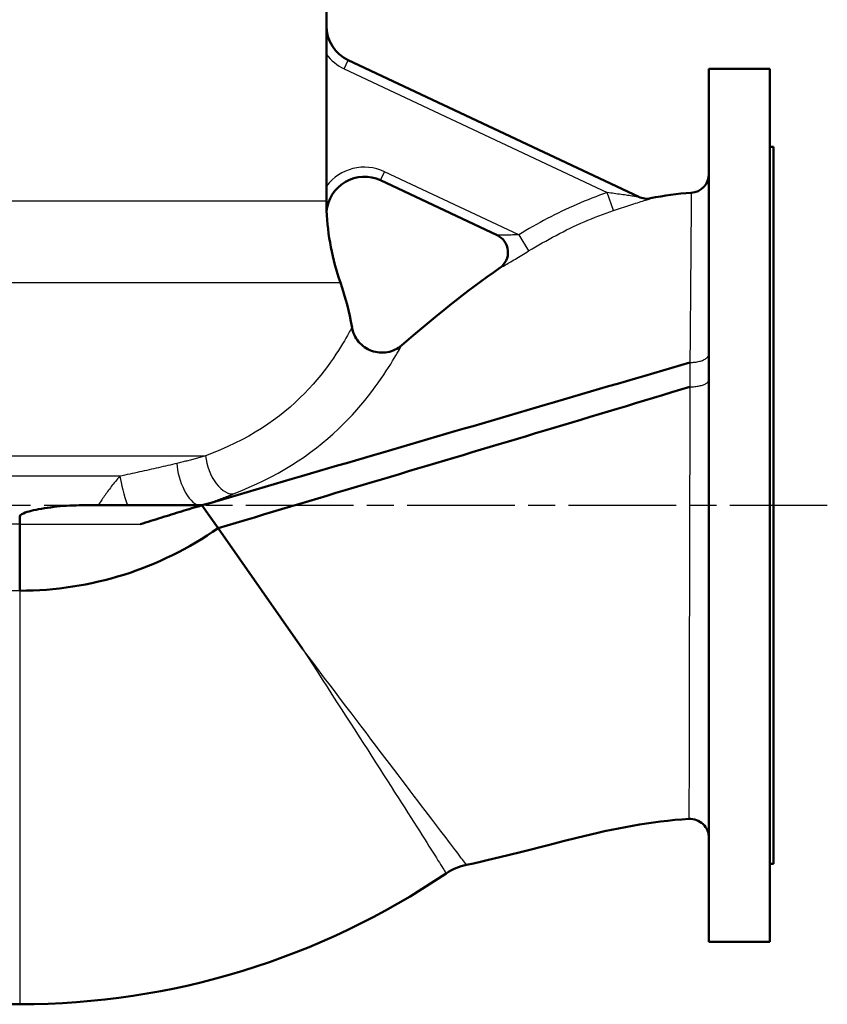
# Model space of a CAD drawing. Header units: millimetres. Extents: x 125 to 1848, y 446 to 2425.
# Tile 4 of 13: x 750 to 1175, y 1288 to 1807. Entities that reach past the tile are written whole.
import ezdxf

# ---------------------------------------------------------------- set-up
doc = ezdxf.new("R2010")
doc.units = ezdxf.units.MM
doc.header["$LTSCALE"] = 10
doc.linetypes.add('CHAIN', pattern=[0.3543, 0.2362, -0.0295, 0.0591, -0.0295])
for name, color, linetype, lineweight in [('Mittellinie(DIN)', 4, 'CHAIN', 25), ('Sichtbare Kanten(DIN)', 7, 'Continuous', 50), ('Sichtbare tangentiale Kanten(DIN)', 3, 'Continuous', 25)]:
    doc.layers.add(name, color=color, linetype=linetype, lineweight=lineweight)

msp = doc.modelspace()

# ---------------------------------------------------------------- linework, layer by layer
at = {"layer": 'Mittellinie(DIN)', "linetype": 'CHAIN', "ltscale": 23.990969}
msp.add_line((273.8, 1551.25), (1175.11, 1551.25), dxfattribs=at)
at = {"layer": 'Sichtbare Kanten(DIN)'}
for p, q in [((911.3, 1829.25), (911.3, 1803.94)), ((911.3, 1803.94), (911.3, 1788.94)), ((911.3, 1719.46), (911.3, 1788.94)), ((1075.85, 1713.76), (922.78, 1785.84)), ((1112.8, 1321.25), (1112.8, 1781.25)), ((1144.8, 1781.25), (1112.8, 1781.25)), ((1144.8, 1781.25), (1144.8, 1321.25)), ((1146.8, 1740.25), (1144.8, 1740.25)), ((1146.8, 1362.25), (1146.8, 1740.25)), ((911.3, 1719.46), (911.3, 1706.71)), ((939.82, 1722.55), (1001.23, 1693.63)), ((781.07, 1551.25), (845.73, 1551.25)), ((854.19, 1539.16), (845.73, 1551.25)), ((749.8, 1506.25), (749.8, 1541.25)), ((854.19, 1539.16), (898.71, 1475.58)), ((1146.8, 1362.25), (1144.8, 1362.25)), ((1144.8, 1321.25), (1112.8, 1321.25))]:
    msp.add_line(p, q, dxfattribs=at)
at = {"layer": 'Sichtbare Kanten(DIN)', "flags": 128}
for points in [[(1082.04, 1713.06), (1084.69, 1713.59), (1087.35, 1714.07), (1090.01, 1714.5), (1092.68, 1714.89), (1095.36, 1715.22), (1098.05, 1715.52), (1100.74, 1715.76), (1103.43, 1715.95)], [(911.36, 1706.02), (911.36, 1706.01), (911.36, 1706.01), (911.36, 1706.01), (911.36, 1706.01), (911.35, 1706.01), (911.35, 1706.02), (911.35, 1706.04), (911.35, 1706.05), (911.35, 1706.07), (911.34, 1706.09), (911.34, 1706.12), (911.34, 1706.14), (911.34, 1706.17), (911.33, 1706.2), (911.33, 1706.24), (911.33, 1706.27), (911.33, 1706.32), (911.32, 1706.36), (911.32, 1706.41), (911.32, 1706.46), (911.31, 1706.52), (911.31, 1706.58), (911.3, 1706.64), (911.3, 1706.71)], [(950.95, 1635.59), (957.21, 1640.93), (963.51, 1646.24), (966.67, 1648.87), (969.85, 1651.49), (973.04, 1654.09), (976.25, 1656.67), (979.48, 1659.23), (982.72, 1661.76), (985.98, 1664.27), (989.26, 1666.75), (992.57, 1669.21), (995.89, 1671.63), (999.24, 1674.02), (1002.61, 1676.38)], [(924.75, 1645.04), (924.96, 1644), (925.24, 1642.98), (925.59, 1641.98), (926, 1641.01), (926.47, 1640.07), (927.01, 1639.16), (927.6, 1638.28), (928.25, 1637.45), (928.96, 1636.66), (929.71, 1635.92), (930.51, 1635.24), (931.36, 1634.6), (932.25, 1634.03), (933.17, 1633.51), (934.12, 1633.06), (935.1, 1632.67), (936.11, 1632.34), (937.14, 1632.08), (938.17, 1631.89), (939.22, 1631.77), (940.28, 1631.72), (941.34, 1631.74), (942.39, 1631.83), (943.43, 1631.98), (944.46, 1632.21), (945.48, 1632.51), (946.47, 1632.87), (947.44, 1633.29), (948.38, 1633.78), (949.28, 1634.32), (950.14, 1634.93), (950.95, 1635.59)], [(1102.73, 1626.53), (1097.97, 1625.13), (1093.21, 1623.74), (1088.45, 1622.34), (1083.69, 1620.94), (1078.93, 1619.55), (1074.17, 1618.15), (1069.41, 1616.75), (1064.66, 1615.36), (1059.9, 1613.96), (1055.14, 1612.57), (1050.38, 1611.17), (1045.62, 1609.78), (1040.86, 1608.38), (1036.1, 1606.99), (1031.34, 1605.59), (1026.58, 1604.2), (1021.82, 1602.8), (1017.06, 1601.41), (1012.3, 1600.02), (1007.54, 1598.62), (1002.78, 1597.23), (998.02, 1595.83), (993.27, 1594.44), (988.51, 1593.05), (983.75, 1591.65), (978.99, 1590.26), (974.23, 1588.87), (969.47, 1587.47), (964.71, 1586.08), (959.95, 1584.69), (955.19, 1583.29), (950.43, 1581.9), (945.67, 1580.51), (940.91, 1579.12), (936.15, 1577.72), (931.39, 1576.33), (926.64, 1574.94), (921.88, 1573.54), (917.12, 1572.15), (912.36, 1570.76), (907.6, 1569.36), (902.84, 1567.97), (898.08, 1566.58), (893.32, 1565.19), (888.56, 1563.79), (883.8, 1562.4), (879.04, 1561), (874.28, 1559.61), (869.52, 1558.22), (864.76, 1556.82), (860.01, 1555.43), (855.25, 1554.04), (850.49, 1552.64), (845.73, 1551.25)], [(1102.72, 1613.7), (1097.94, 1612.25), (1093.16, 1610.8), (1088.38, 1609.35), (1083.6, 1607.91), (1078.82, 1606.46), (1074.04, 1605.02), (1069.26, 1603.58), (1064.48, 1602.13), (1059.7, 1600.69), (1054.92, 1599.25), (1050.14, 1597.81), (1045.36, 1596.38), (1040.58, 1594.94), (1035.8, 1593.5), (1031.03, 1592.07), (1026.25, 1590.63), (1021.47, 1589.2), (1016.69, 1587.77), (1011.91, 1586.33), (1007.13, 1584.9), (1002.35, 1583.47), (997.57, 1582.04), (992.79, 1580.61), (988.01, 1579.18), (983.23, 1577.75), (978.45, 1576.32), (973.67, 1574.89), (968.89, 1573.47), (964.11, 1572.04), (959.34, 1570.61), (954.56, 1569.18), (949.78, 1567.75), (945, 1566.33), (940.22, 1564.9), (935.44, 1563.47), (930.66, 1562.04), (925.88, 1560.62), (921.1, 1559.19), (916.32, 1557.76), (911.54, 1556.33), (906.76, 1554.9), (901.98, 1553.47), (897.2, 1552.05), (892.42, 1550.62), (887.65, 1549.19), (882.87, 1547.76), (878.09, 1546.33), (873.31, 1544.89), (868.53, 1543.46), (863.75, 1542.03), (858.97, 1540.6), (854.19, 1539.16)], [(781.07, 1551.25), (779.4, 1551.23), (777.72, 1551.19), (776.04, 1551.12), (774.36, 1551.02), (772.68, 1550.9), (770.99, 1550.75), (769.29, 1550.58), (767.61, 1550.39), (765.93, 1550.18), (764.29, 1549.95), (762.7, 1549.71), (761.17, 1549.45), (759.7, 1549.19), (758.31, 1548.91), (757.01, 1548.63), (755.79, 1548.34), (754.67, 1548.04), (753.61, 1547.73), (752.58, 1547.39), (751.64, 1547.01), (750.84, 1546.61), (750.26, 1546.21), (749.88, 1545.8), (749.73, 1545.31)], [(813.28, 1541.25), (814.64, 1541.68), (815.99, 1542.12), (817.35, 1542.55), (818.71, 1542.99), (820.06, 1543.42), (821.42, 1543.84), (822.77, 1544.27), (824.13, 1544.7), (825.48, 1545.12), (826.84, 1545.54), (828.19, 1545.96), (829.54, 1546.38), (830.9, 1546.8), (832.25, 1547.21), (833.6, 1547.62), (834.95, 1548.03), (836.3, 1548.44), (837.65, 1548.85), (839, 1549.25), (840.35, 1549.66), (841.69, 1550.06), (843.04, 1550.46), (844.38, 1550.85), (845.73, 1551.25)], [(749.73, 1545.31), (749.74, 1545.15), (749.75, 1544.98), (749.75, 1544.82), (749.75, 1544.66), (749.76, 1544.49), (749.76, 1544.33), (749.77, 1544.16), (749.77, 1544), (749.77, 1543.83), (749.78, 1543.66), (749.78, 1543.49), (749.78, 1543.32), (749.79, 1543.15), (749.79, 1542.98), (749.79, 1542.81), (749.79, 1542.64), (749.79, 1542.46), (749.79, 1542.29), (749.8, 1542.12), (749.8, 1541.95), (749.8, 1541.77), (749.8, 1541.6), (749.8, 1541.42), (749.8, 1541.25)], [(1102.24, 1385.95), (1098.51, 1385.71), (1094.78, 1385.4), (1091.05, 1385.03), (1087.33, 1384.6), (1083.61, 1384.11), (1079.9, 1383.57), (1076.2, 1382.98), (1072.5, 1382.35), (1068.82, 1381.67), (1065.14, 1380.95), (1061.47, 1380.2), (1057.81, 1379.42), (1054.16, 1378.61), (1050.51, 1377.77), (1046.87, 1376.91), (1043.23, 1376.03), (1035.96, 1374.22), (1028.71, 1372.37), (1014.2, 1368.64), (1006.94, 1366.81), (999.67, 1365.04), (996.02, 1364.18), (992.37, 1363.34), (988.72, 1362.53), (985.06, 1361.76)], [(985.06, 1361.76), (983.63, 1361.42), (982.22, 1361.02), (980.83, 1360.55), (979.47, 1360.01), (978.13, 1359.4), (976.83, 1358.73), (975.56, 1358), (974.33, 1357.21)]]:
    msp.add_lwpolyline(points, dxfattribs=at)
at = {"layer": 'Sichtbare Kanten(DIN)'}
for centre, radius, start, end in [((931.3, 1803.94), 20, 180, 244.7836), ((931.3, 1704.46), 20, 64.7836, 175.5156), ((1102.8, 1725.93), 10, 273.6045, 0), ((1080.01, 1722.85), 10, 244.7836, 281.7246), ((1041.3, 1711.77), 130, 182.3162, 199.3285), ((996.93, 1684.6), 10, 304.6377, 64.7836), ((781.8, 1620.75), 145, 9.643, 19.3285), ((749.8, 1688.25), 182, 270, 305), ((1102.8, 1375.97), 10, 0, 93.1808), ((749.8, 1688.25), 400, 270, 304.1483), ((749.8, 1506.25), 218, 228.1683, 270)]:
    msp.add_arc(centre, radius, start, end, dxfattribs=at)
at = {"layer": 'Sichtbare tangentiale Kanten(DIN)'}
for p, q in [((920.65, 1781.32), (922.78, 1785.84)), ((920.65, 1781.32), (1059.23, 1716.06)), ((939.82, 1722.55), (941.95, 1727.07)), ((1012.6, 1693.8), (941.95, 1727.07)), ((1062.41, 1706.64), (1059.23, 1716.06)), ((660.5, 1711.77), (911.3, 1711.77)), ((1012.6, 1693.8), (1017.79, 1685.3)), ((655.26, 1668.74), (918.63, 1668.74)), ((1102.74, 1626.53), (1102.74, 1626.53)), ((1102.72, 1613.7), (1102.72, 1613.7)), ((608.39, 1577.25), (847.62, 1577.25)), ((802.48, 1566.55), (600.71, 1566.55)), ((749.8, 1541.25), (575.38, 1541.25)), ((749.8, 1541.25), (813.28, 1541.25)), ((749.8, 1506.25), (531.8, 1506.25)), ((749.8, 1506.25), (749.8, 1288.25))]:
    msp.add_line(p, q, dxfattribs=at)
at = {"layer": 'Sichtbare tangentiale Kanten(DIN)', "flags": 128}
for points in [[(1059.23, 1716.06), (1057.2, 1715.36), (1055.17, 1714.63), (1053.15, 1713.89), (1051.13, 1713.12), (1049.13, 1712.33), (1047.13, 1711.52), (1045.14, 1710.69), (1043.16, 1709.84), (1041.18, 1708.96), (1039.22, 1708.07), (1037.26, 1707.16), (1035.31, 1706.23), (1033.37, 1705.28), (1031.44, 1704.32), (1029.51, 1703.34), (1027.6, 1702.34), (1025.69, 1701.32), (1023.8, 1700.29), (1021.91, 1699.24), (1020.03, 1698.18), (1018.16, 1697.11), (1016.3, 1696.02), (1014.45, 1694.92), (1012.6, 1693.8)], [(1075.85, 1713.76), (1075.84, 1713.74), (1075.7, 1713.75), (1075.46, 1713.78), (1075.11, 1713.82), (1074.67, 1713.88), (1074.15, 1713.96), (1073.57, 1714.04), (1072.92, 1714.14), (1072.23, 1714.24), (1071.49, 1714.35), (1070.72, 1714.46), (1069.92, 1714.58), (1069.09, 1714.7), (1068.25, 1714.82), (1067.38, 1714.94), (1066.51, 1715.07), (1065.62, 1715.19), (1064.72, 1715.32), (1063.81, 1715.44), (1062.9, 1715.57), (1061.98, 1715.69), (1061.06, 1715.82), (1060.15, 1715.94), (1059.23, 1716.06)], [(1062.41, 1706.64), (1063.5, 1707), (1064.6, 1707.37), (1065.69, 1707.73), (1066.79, 1708.09), (1067.87, 1708.45), (1068.95, 1708.79), (1070.02, 1709.14), (1071.07, 1709.47), (1072.11, 1709.8), (1073.13, 1710.12), (1074.13, 1710.43), (1075.11, 1710.73), (1076.05, 1711.03), (1076.96, 1711.3), (1077.82, 1711.57), (1078.64, 1711.82), (1079.41, 1712.06), (1080.1, 1712.28), (1080.71, 1712.47), (1081.23, 1712.64), (1081.64, 1712.78), (1081.94, 1712.89), (1082.11, 1712.97), (1082.14, 1713.01)], [(1082.14, 1713.01), (1082.13, 1713.02), (1082.12, 1713.02), (1082.12, 1713.03), (1082.11, 1713.03), (1082.1, 1713.03), (1082.1, 1713.04), (1082.09, 1713.04), (1082.09, 1713.04), (1082.08, 1713.04), (1082.08, 1713.05), (1082.07, 1713.05), (1082.07, 1713.05), (1082.06, 1713.05), (1082.06, 1713.05), (1082.06, 1713.05), (1082.05, 1713.06), (1082.05, 1713.06), (1082.05, 1713.06), (1082.05, 1713.06), (1082.05, 1713.06), (1082.04, 1713.06), (1082.04, 1713.06), (1082.04, 1713.06), (1082.04, 1713.06)], [(1103.43, 1715.95), (1103.43, 1715.88), (1103.43, 1715.64), (1103.42, 1715.26), (1103.42, 1714.73), (1103.42, 1714.04), (1103.41, 1713.2), (1103.41, 1712.21), (1103.4, 1711.07), (1103.39, 1709.78), (1103.38, 1708.35), (1103.37, 1706.76), (1103.36, 1705.03), (1103.35, 1703.16), (1103.34, 1701.15), (1103.33, 1699), (1103.31, 1696.72), (1103.29, 1694.3), (1103.28, 1691.75), (1103.26, 1689.07), (1103.24, 1686.27), (1103.22, 1683.34), (1103.19, 1680.29), (1103.17, 1677.12), (1103.14, 1673.83), (1103.11, 1670.43), (1103.09, 1666.91), (1103.06, 1663.29), (1103.02, 1659.56), (1102.99, 1655.74), (1102.96, 1651.81), (1102.92, 1647.8), (1102.89, 1643.7), (1102.85, 1639.52), (1102.82, 1635.27), (1102.78, 1630.93), (1102.74, 1626.53)], [(1017.79, 1685.3), (1019.57, 1686.38), (1021.36, 1687.44), (1023.15, 1688.49), (1024.96, 1689.53), (1026.77, 1690.55), (1028.59, 1691.56), (1030.41, 1692.55), (1032.24, 1693.53), (1034.08, 1694.49), (1035.93, 1695.43), (1037.78, 1696.36), (1039.64, 1697.27), (1041.5, 1698.16), (1043.37, 1699.03), (1045.25, 1699.88), (1047.13, 1700.72), (1049.02, 1701.53), (1050.92, 1702.32), (1052.82, 1703.1), (1054.73, 1703.85), (1056.64, 1704.58), (1058.56, 1705.29), (1060.48, 1705.97), (1062.41, 1706.64)], [(1012.6, 1693.8), (1011.94, 1693.78), (1011.27, 1693.77), (1010.6, 1693.75), (1009.93, 1693.73), (1009.28, 1693.72), (1008.63, 1693.7), (1007.99, 1693.69), (1007.37, 1693.68), (1006.76, 1693.66), (1006.17, 1693.65), (1005.59, 1693.64), (1005.04, 1693.63), (1004.51, 1693.62), (1004.01, 1693.62), (1003.54, 1693.61), (1003.1, 1693.61), (1002.7, 1693.6), (1002.35, 1693.6), (1002.04, 1693.6), (1001.77, 1693.6), (1001.56, 1693.61), (1001.39, 1693.61), (1001.28, 1693.62), (1001.23, 1693.63)], [(1002.65, 1676.36), (1002.71, 1676.37), (1002.85, 1676.43), (1003.06, 1676.54), (1003.34, 1676.69), (1003.69, 1676.88), (1004.1, 1677.12), (1004.57, 1677.38), (1005.1, 1677.69), (1005.68, 1678.03), (1006.3, 1678.39), (1006.97, 1678.79), (1007.68, 1679.21), (1008.42, 1679.64), (1009.18, 1680.1), (1009.98, 1680.58), (1010.79, 1681.06), (1011.62, 1681.56), (1012.47, 1682.07), (1013.34, 1682.6), (1014.22, 1683.13), (1015.1, 1683.67), (1016, 1684.21), (1016.89, 1684.75), (1017.79, 1685.3)], [(1002.61, 1676.38), (1002.61, 1676.38), (1002.61, 1676.38), (1002.61, 1676.38), (1002.61, 1676.38), (1002.61, 1676.38), (1002.61, 1676.38), (1002.61, 1676.37), (1002.62, 1676.37), (1002.62, 1676.37), (1002.62, 1676.37), (1002.62, 1676.37), (1002.62, 1676.37), (1002.62, 1676.37), (1002.62, 1676.37), (1002.63, 1676.37), (1002.63, 1676.37), (1002.63, 1676.37), (1002.63, 1676.36), (1002.64, 1676.36), (1002.64, 1676.36), (1002.64, 1676.36), (1002.65, 1676.36), (1002.65, 1676.36), (1002.65, 1676.36)], [(924.75, 1645.04), (924.7, 1644.96), (924.55, 1644.7), (924.3, 1644.25), (923.96, 1643.62), (923.52, 1642.82), (922.97, 1641.85), (922.32, 1640.71), (921.58, 1639.4), (920.73, 1637.95), (919.78, 1636.36), (918.72, 1634.64), (917.56, 1632.81), (916.3, 1630.86), (914.92, 1628.81), (913.43, 1626.67), (911.82, 1624.46), (910.1, 1622.17), (908.26, 1619.84), (906.31, 1617.47), (904.24, 1615.07), (902.05, 1612.66), (899.75, 1610.25), (897.33, 1607.84), (894.79, 1605.44), (892.14, 1603.06), (889.37, 1600.71), (886.48, 1598.4), (883.48, 1596.14), (880.36, 1593.94), (877.13, 1591.8), (873.78, 1589.74), (870.33, 1587.75), (866.77, 1585.83), (863.11, 1583.98), (859.36, 1582.2), (855.53, 1580.48), (851.61, 1578.83), (847.62, 1577.25)], [(862.72, 1557.42), (866.73, 1559.06), (870.67, 1560.76), (874.56, 1562.53), (878.38, 1564.37), (882.14, 1566.28), (885.82, 1568.25), (889.42, 1570.3), (892.93, 1572.42), (896.35, 1574.61), (899.68, 1576.86), (902.9, 1579.18), (906.03, 1581.56), (909.05, 1583.98), (911.97, 1586.44), (914.78, 1588.93), (917.49, 1591.44), (920.09, 1593.97), (922.59, 1596.49), (924.98, 1599.02), (927.26, 1601.53), (929.43, 1604.03), (931.49, 1606.49), (933.43, 1608.92), (935.27, 1611.3), (937, 1613.62), (938.61, 1615.86), (940.12, 1618.02), (941.53, 1620.08), (942.83, 1622.06), (944.03, 1623.92), (945.13, 1625.68), (946.13, 1627.31), (947.04, 1628.82), (947.85, 1630.19), (948.56, 1631.42), (949.19, 1632.49), (949.71, 1633.41), (950.15, 1634.17), (950.49, 1634.78), (950.73, 1635.21), (950.89, 1635.48), (950.95, 1635.59)], [(1102.74, 1626.53), (1103.4, 1626.54), (1104.05, 1626.57), (1104.7, 1626.61), (1105.34, 1626.68), (1105.97, 1626.77), (1106.58, 1626.87), (1107.18, 1627), (1107.76, 1627.14), (1108.32, 1627.29), (1108.86, 1627.47), (1109.36, 1627.66), (1109.85, 1627.86), (1110.3, 1628.08), (1110.71, 1628.31), (1111.1, 1628.56), (1111.45, 1628.81), (1111.76, 1629.08), (1112.03, 1629.35), (1112.26, 1629.63), (1112.45, 1629.92), (1112.6, 1630.21), (1112.71, 1630.51), (1112.78, 1630.81), (1112.8, 1631.11)], [(1102.73, 1626.53), (1102.73, 1626.01), (1102.73, 1625.48), (1102.73, 1624.95), (1102.73, 1624.43), (1102.73, 1623.9), (1102.73, 1623.37), (1102.73, 1622.84), (1102.73, 1622.31), (1102.73, 1621.78), (1102.73, 1621.25), (1102.72, 1620.71), (1102.72, 1620.18), (1102.72, 1619.64), (1102.72, 1619.11), (1102.72, 1618.57), (1102.72, 1618.03), (1102.72, 1617.49), (1102.72, 1616.95), (1102.72, 1616.41), (1102.72, 1615.87), (1102.72, 1615.33), (1102.72, 1614.79), (1102.72, 1614.24), (1102.72, 1613.7)], [(1102.74, 1626.53), (1102.74, 1626.53), (1102.74, 1626.53), (1102.74, 1626.53), (1102.74, 1626.53), (1102.74, 1626.53), (1102.74, 1626.53), (1102.74, 1626.53), (1102.74, 1626.53), (1102.74, 1626.53), (1102.74, 1626.53), (1102.74, 1626.53), (1102.74, 1626.53), (1102.73, 1626.53), (1102.73, 1626.53), (1102.73, 1626.53), (1102.73, 1626.53), (1102.73, 1626.53), (1102.73, 1626.53), (1102.73, 1626.53), (1102.73, 1626.53), (1102.73, 1626.53), (1102.73, 1626.53), (1102.73, 1626.53), (1102.73, 1626.53)], [(1102.72, 1613.7), (1103.38, 1613.71), (1104.03, 1613.73), (1104.68, 1613.77), (1105.32, 1613.82), (1105.95, 1613.89), (1106.57, 1613.98), (1107.17, 1614.08), (1107.75, 1614.2), (1108.31, 1614.33), (1108.85, 1614.47), (1109.36, 1614.63), (1109.84, 1614.8), (1110.29, 1614.98), (1110.71, 1615.17), (1111.09, 1615.37), (1111.44, 1615.58), (1111.75, 1615.8), (1112.03, 1616.03), (1112.26, 1616.26), (1112.45, 1616.5), (1112.6, 1616.75), (1112.71, 1616.99), (1112.78, 1617.24), (1112.8, 1617.49)], [(1102.72, 1613.7), (1102.71, 1609.02), (1102.7, 1604.27), (1102.69, 1599.45), (1102.68, 1594.59), (1102.67, 1589.68), (1102.66, 1584.74), (1102.65, 1579.76), (1102.63, 1574.75), (1102.62, 1569.73), (1102.61, 1564.69), (1102.6, 1559.65), (1102.59, 1554.6), (1102.58, 1549.54), (1102.57, 1544.49), (1102.56, 1539.44), (1102.54, 1534.41), (1102.53, 1529.39), (1102.52, 1524.39), (1102.51, 1519.42), (1102.5, 1514.48), (1102.49, 1509.57), (1102.48, 1504.7), (1102.47, 1499.88), (1102.45, 1495.1), (1102.44, 1490.37), (1102.43, 1485.71), (1102.42, 1481.1), (1102.41, 1476.56), (1102.4, 1472.09), (1102.39, 1467.69), (1102.38, 1463.38), (1102.37, 1459.14), (1102.36, 1454.99), (1102.36, 1450.92), (1102.35, 1446.95), (1102.34, 1443.07), (1102.33, 1439.3), (1102.32, 1435.62), (1102.32, 1432.06), (1102.31, 1428.6), (1102.3, 1425.26), (1102.3, 1422.04), (1102.29, 1418.93), (1102.29, 1415.96), (1102.28, 1413.11), (1102.28, 1410.4), (1102.27, 1407.82), (1102.27, 1405.38), (1102.27, 1403.07), (1102.26, 1400.9), (1102.26, 1398.87), (1102.26, 1396.98), (1102.25, 1395.24), (1102.25, 1393.64), (1102.25, 1392.18), (1102.25, 1390.88), (1102.25, 1389.73), (1102.25, 1388.73), (1102.25, 1387.88), (1102.25, 1387.18), (1102.24, 1386.64), (1102.24, 1386.26), (1102.24, 1386.03), (1102.24, 1385.95)], [(832.53, 1573.32), (831.35, 1573.04), (830.15, 1572.75), (828.95, 1572.47), (827.74, 1572.19), (826.53, 1571.91), (825.31, 1571.63), (824.08, 1571.35), (822.85, 1571.07), (821.61, 1570.79), (820.36, 1570.51), (819.11, 1570.23), (817.86, 1569.95), (816.6, 1569.67), (815.33, 1569.39), (814.06, 1569.11), (812.79, 1568.83), (811.51, 1568.54), (810.23, 1568.26), (808.94, 1567.98), (807.66, 1567.7), (806.36, 1567.41), (805.07, 1567.13), (803.77, 1566.84), (802.46, 1566.55)], [(847.62, 1577.25), (847.02, 1577.08), (846.42, 1576.91), (845.81, 1576.74), (845.21, 1576.57), (844.6, 1576.4), (843.98, 1576.24), (843.37, 1576.07), (842.75, 1575.9), (842.13, 1575.74), (841.5, 1575.57), (840.88, 1575.41), (840.25, 1575.24), (839.62, 1575.08), (838.99, 1574.92), (838.35, 1574.76), (837.71, 1574.59), (837.07, 1574.43), (836.43, 1574.27), (835.79, 1574.11), (835.14, 1573.95), (834.49, 1573.79), (833.84, 1573.64), (833.19, 1573.48), (832.53, 1573.32)], [(802.48, 1566.55), (801.85, 1565.85), (801.24, 1565.15), (800.66, 1564.47), (800.09, 1563.78), (799.54, 1563.11), (799, 1562.44), (798.48, 1561.78), (797.97, 1561.12), (797.47, 1560.47), (796.98, 1559.82), (796.51, 1559.18), (796.04, 1558.54), (795.58, 1557.91), (795.13, 1557.28), (794.69, 1556.66), (794.25, 1556.04), (793.83, 1555.43), (793.41, 1554.82), (792.99, 1554.21), (792.59, 1553.61), (792.19, 1553.02), (791.8, 1552.42), (791.41, 1551.83), (791.02, 1551.25)], [(845.73, 1551.25), (846.46, 1551.49), (847.19, 1551.74), (847.92, 1551.99), (848.65, 1552.24), (849.37, 1552.49), (850.1, 1552.74), (850.82, 1552.99), (851.54, 1553.24), (852.26, 1553.49), (852.97, 1553.75), (853.68, 1554), (854.39, 1554.26), (855.1, 1554.51), (855.81, 1554.77), (856.51, 1555.03), (857.21, 1555.29), (857.91, 1555.55), (858.6, 1555.82), (859.3, 1556.08), (859.99, 1556.35), (860.68, 1556.61), (861.36, 1556.88), (862.04, 1557.15), (862.72, 1557.42)], [(985.06, 1361.76), (985.01, 1361.81), (984.89, 1361.98), (984.67, 1362.26), (984.37, 1362.66), (983.98, 1363.16), (983.51, 1363.78), (982.96, 1364.52), (982.31, 1365.36), (981.59, 1366.31), (980.78, 1367.38), (979.89, 1368.54), (978.93, 1369.82), (977.88, 1371.19), (976.76, 1372.67), (975.56, 1374.25), (974.29, 1375.93), (972.93, 1377.71), (971.5, 1379.59), (969.99, 1381.58), (968.42, 1383.66), (966.76, 1385.83), (965.04, 1388.1), (963.26, 1390.45), (961.4, 1392.89), (959.49, 1395.41), (957.51, 1398.02), (955.47, 1400.71), (953.38, 1403.47), (951.22, 1406.3), (949.01, 1409.21), (946.75, 1412.19), (944.44, 1415.24), (942.07, 1418.36), (939.66, 1421.54), (937.2, 1424.78), (934.69, 1428.08), (932.14, 1431.45), (929.55, 1434.87), (926.92, 1438.34), (924.24, 1441.87), (921.53, 1445.45), (918.78, 1449.07), (916, 1452.75), (913.18, 1456.47), (910.33, 1460.22), (907.46, 1464.02), (904.56, 1467.85), (901.64, 1471.7), (898.71, 1475.58)], [(898.71, 1475.58), (901.34, 1471.51), (903.96, 1467.46), (906.55, 1463.43), (909.12, 1459.45), (911.67, 1455.5), (914.19, 1451.6), (916.67, 1447.74), (919.12, 1443.94), (921.53, 1440.19), (923.91, 1436.49), (926.25, 1432.86), (928.54, 1429.28), (930.8, 1425.76), (933.02, 1422.31), (935.19, 1418.92), (937.31, 1415.6), (939.39, 1412.36), (941.42, 1409.18), (943.41, 1406.08), (945.34, 1403.05), (947.22, 1400.11), (949.04, 1397.24), (950.82, 1394.46), (952.53, 1391.76), (954.19, 1389.15), (955.8, 1386.63), (957.34, 1384.2), (958.82, 1381.86), (960.23, 1379.63), (961.59, 1377.49), (962.88, 1375.45), (964.1, 1373.51), (965.25, 1371.68), (966.34, 1369.96), (967.36, 1368.35), (968.31, 1366.84), (969.19, 1365.43), (970.01, 1364.13), (970.76, 1362.94), (971.43, 1361.86), (972.04, 1360.89), (972.58, 1360.03), (973.05, 1359.28), (973.44, 1358.65), (973.76, 1358.13), (974.01, 1357.73), (974.19, 1357.44), (974.3, 1357.27), (974.33, 1357.21)]]:
    msp.add_lwpolyline(points, dxfattribs=at)
at = {"layer": 'Sichtbare tangentiale Kanten(DIN)'}
for centre, start, end in [((931.3, 1803.94), 216.8699, 244.7836), ((931.3, 1704.46), 64.7836, 143.1301)]:
    msp.add_arc(centre, 25, start, end, dxfattribs=at)
for centre, major_axis, ratio, start_param, end_param in [((1080.11, 1722.8), (-4.26, -9.05), 0.998945, 0, 0.644533), ((996.97, 1684.58), (4.26, 9.05), 0.999755, 4.185983, 6.283185), ((840.66, 1566.42), (5.07, -15.18), 0.419818, 4.106256, 6.004434), ((857.3, 1572.45), (5.9, -14.87), 0.522507, 4.186382, 6.222513), ((807.54, 1556.05), (4.73, -15.28), 0.15598, 3.907549, 4.983234)]:
    msp.add_ellipse(centre, major_axis=major_axis, ratio=ratio, start_param=start_param, end_param=end_param, dxfattribs=at)

doc.saveas('drawing.dxf')
